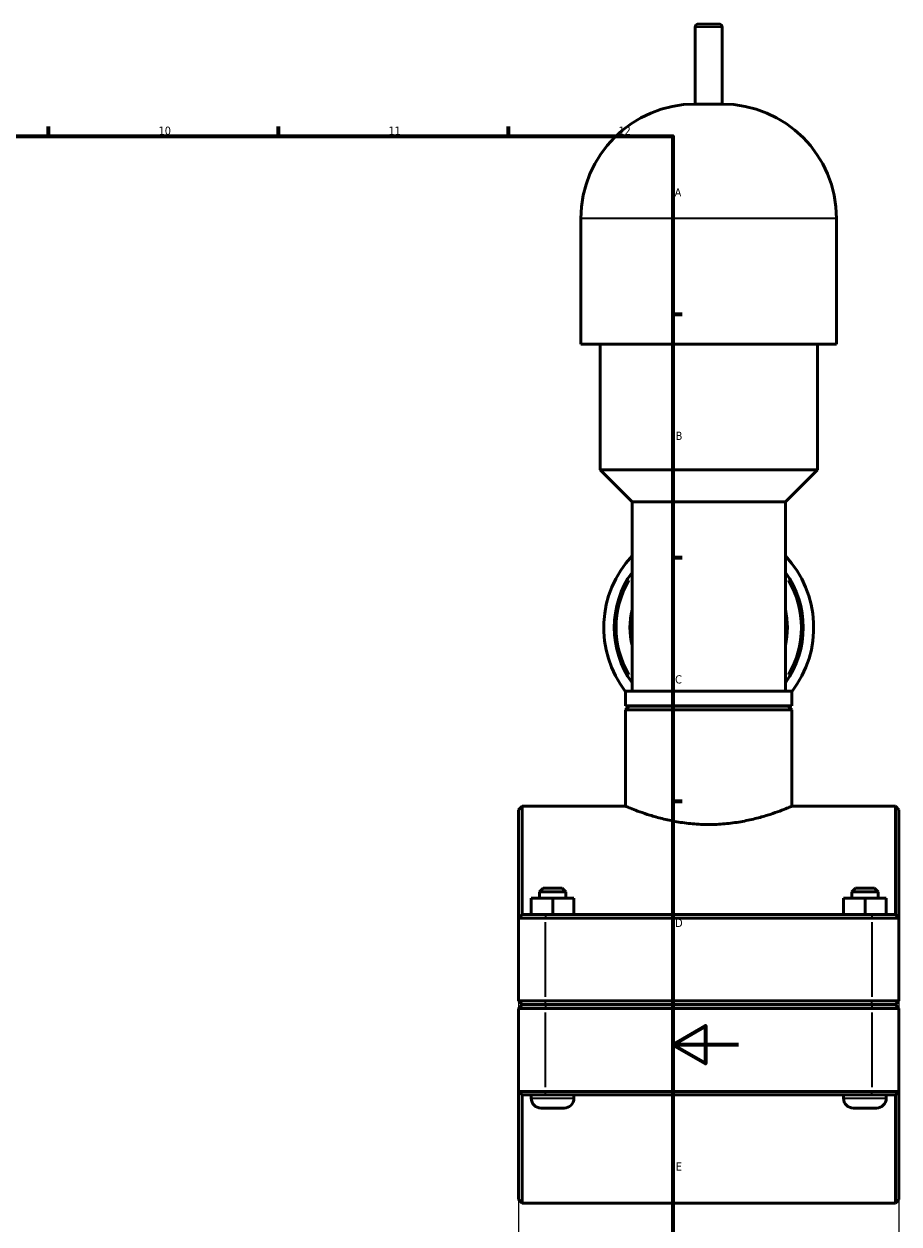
# Model space of a CAD drawing. Header units: millimetres. Extents: x 0 to 1025, y -26 to 1487.
# Tile 5 of 8: x 623 to 890, y 242 to 608. Entities that reach past the tile are written whole.
import ezdxf

# ---------------------------------------------------------------- set-up
doc = ezdxf.new("R2010")
doc.units = ezdxf.units.MM
for name, color, linetype, lineweight in [('Border (ISO)', 7, 'Continuous', 70), ('Dimension (ISO)', 7, 'Continuous', 25), ('Visible (ISO)', 7, 'Continuous', 50), ('Visible Narrow (ISO)', 7, 'Continuous', 35)]:
    doc.layers.add(name, color=color, linetype=linetype, lineweight=lineweight)
doc.styles.add('Note Text (ISO)', font='tahoma.ttf')
doc.dimstyles.new('Default (ISO)', dxfattribs={"dimtxt": 2.5, "dimasz": 2.5, "dimexe": 3.175, "dimexo": 0, "dimgap": 0.762, "dimtad": 1, "dimrnd": 1e-08, "dimzin": 0, "dimtxsty": 'Note Text (ISO)', "dimcen": 0.09, "dimdle": 10, "dimclrd": 256, "dimclre": 256, "dimclrt": 256, "dimazin": 0, "dimtfac": 1.40208, "dimtmove": 0, "dimatfit": 3, "dimfxl": 1, "dimtolj": 1, "dimtzin": 0, "dimlwd": -1, "dimlwe": -1, "dimarcsym": 0})

# ---------------------------------------------------------------- blocks, each defined once
blk = doc.blocks.new('Borders Default Border')
at = {"layer": 'Border (ISO)'}
for p, q in [((630.75, 574), (630.75, 576.9)), ((700.83, 574), (700.83, 576.9)), ((770.92, 574), (770.92, 576.9)), ((821, 519.75), (823.9, 519.75)), ((821, 445.5), (823.9, 445.5)), ((821, 371.25), (823.9, 371.25))]:
    blk.add_line(p, q, dxfattribs=at)
at = {"layer": 'Border (ISO)', "flags": 128}
for points in [[(20, 20), (20, 574), (821, 574), (821, 20), (20, 20)], [(841, 297), (821, 297), (831, 302.77), (831, 291.23), (821, 297)]]:
    blk.add_lwpolyline(points, dxfattribs=at)
at = {"layer": 'Border (ISO)', "color": 232, "true_color": 0xca0064, "char_height": 2.5, "attachment_point": 7, "style": 'Note Text (ISO)'}
for s, insert in [('10', (664.29, 574.35)), ('11', (734.37, 574.4)), ('12', (804.46, 574.4)), ('A', (821.59, 555.62)), ('B', (821.89, 481.38)), ('C', (821.73, 407.08)), ('D', (821.73, 332.88)), ('E', (821.94, 258.63))]:
    blk.add_mtext(s, dxfattribs=dict(at, insert=insert))
blk = doc.blocks.new('*D14')
at = {"layer": 'Defpoints', "color": 0, "transparency": 16777216}
for p in [(773.96, 310.33), (889.96, 310.33), (773.96, 184.48)]:
    blk.add_point(p, dxfattribs=at)
at = {"layer": 'Dimension (ISO)', "transparency": 16777216}
for p, q in [((773.96, 310.33), (773.96, 181.31)), ((889.96, 310.33), (889.96, 181.31)), ((887.46, 184.48), (776.46, 184.48))]:
    blk.add_line(p, q, dxfattribs=at)
for points in [[(776.46, 184.9), (776.46, 184.07), (773.96, 184.48)], [(887.46, 184.9), (887.46, 184.07), (889.96, 184.48)]]:
    blk.add_solid(points, dxfattribs=at)
at = {"layer": 'Dimension (ISO)', "color": 232, "true_color": 0xca0064, "transparency": 16777216, "insert": (808.01, 188.42), "char_height": 2.5, "attachment_point": 1, "style": 'Note Text (ISO)'}
blk.add_mtext('\\A1;116,00', dxfattribs=at)

msp = doc.modelspace()

# ---------------------------------------------------------------- linework, layer by layer
at = {"layer": 'Visible (ISO)'}
for p, q in [((828.869, 608.177), (835.059, 608.177)), ((827.869, 583.777), (827.869, 607.177)), ((836.059, 583.777), (836.059, 607.177)), ((836.059, 583.777), (827.869, 583.777)), ((793.012, 510.577), (793.012, 548.92)), ((870.916, 510.577), (870.916, 548.92)), ((870.916, 510.577), (793.012, 510.577)), ((798.855, 472.235), (798.855, 510.577)), ((865.073, 472.235), (865.073, 510.577)), ((865.073, 472.235), (798.855, 472.235)), ((808.593, 462.497), (798.855, 472.235)), ((855.335, 462.497), (865.073, 472.235)), ((855.335, 462.497), (808.593, 462.497)), ((808.593, 404.777), (808.593, 462.497)), ((855.335, 404.777), (855.335, 462.497)), ((857.283, 404.777), (806.645, 404.777)), ((806.645, 400.277), (806.645, 404.777)), ((857.283, 400.277), (857.283, 404.777)), ((857.283, 400.277), (806.645, 400.277)), ((807.745, 400.177), (806.645, 399.077)), ((806.645, 369.677), (806.645, 399.077)), ((857.283, 399.077), (806.645, 399.077)), ((807.745, 400.177), (856.183, 400.177)), ((812.488, 400.177), (812.488, 400.277)), ((851.44, 400.177), (851.44, 400.277)), ((856.183, 400.177), (857.283, 399.077)), ((857.283, 369.677), (857.283, 399.077)), ((773.964, 368.577), (775.064, 369.677)), ((775.064, 369.677), (775.064, 336.677)), ((775.064, 369.677), (806.645, 369.677)), ((857.283, 369.677), (888.864, 369.677)), ((888.864, 336.677), (888.864, 369.677)), ((889.964, 368.577), (888.864, 369.677)), ((773.964, 335.577), (773.964, 368.577)), ((889.964, 368.577), (889.964, 335.577)), ((781.464, 344.677), (780.364, 343.577)), ((781.464, 344.677), (787.264, 344.677)), ((787.264, 344.677), (788.364, 343.577)), ((876.664, 344.677), (875.564, 343.577)), ((876.664, 344.677), (882.464, 344.677)), ((882.464, 344.677), (883.564, 343.577)), ((777.844, 341.677), (777.884, 341.677)), ((777.844, 336.677), (777.844, 341.677)), ((777.884, 341.677), (784.404, 341.677)), ((777.884, 336.677), (777.884, 341.677)), ((788.364, 343.577), (780.364, 343.577)), ((780.364, 341.677), (780.364, 343.577)), ((784.404, 341.677), (790.884, 341.677)), ((784.404, 336.677), (784.404, 341.677)), ((788.364, 341.677), (788.364, 343.577)), ((790.884, 336.677), (790.884, 341.677)), ((873.044, 341.677), (873.084, 341.677)), ((873.044, 336.677), (873.044, 341.677)), ((873.084, 341.677), (879.604, 341.677)), ((873.084, 336.677), (873.084, 341.677)), ((883.564, 343.577), (875.564, 343.577)), ((875.564, 341.677), (875.564, 343.577)), ((879.604, 341.677), (886.084, 341.677)), ((879.604, 336.677), (879.604, 341.677)), ((883.564, 341.677), (883.564, 343.577)), ((886.084, 336.677), (886.084, 341.677)), ((775.064, 336.677), (773.964, 335.577)), ((775.064, 336.677), (782.214, 336.677)), ((881.714, 336.677), (782.214, 336.677)), ((881.714, 336.677), (888.864, 336.677)), ((888.864, 336.677), (889.964, 335.577)), ((782.214, 335.577), (773.964, 335.577)), ((773.964, 335.577), (773.964, 310.327)), ((782.214, 335.577), (881.714, 335.577)), ((889.964, 335.577), (881.714, 335.577)), ((889.964, 310.327), (889.964, 335.577)), ((775.064, 309.227), (773.964, 310.327)), ((773.964, 310.327), (782.214, 310.327)), ((775.064, 309.127), (773.964, 308.027)), ((782.214, 308.027), (773.964, 308.027)), ((773.964, 308.027), (773.964, 282.777)), ((782.214, 309.227), (775.064, 309.227)), ((775.064, 309.127), (782.214, 309.127)), ((777.864, 309.127), (777.864, 309.227)), ((881.714, 310.327), (782.214, 310.327)), ((782.214, 309.227), (881.714, 309.227)), ((881.714, 309.127), (782.214, 309.127)), ((782.214, 308.027), (881.714, 308.027)), ((790.864, 309.127), (790.864, 309.227)), ((873.064, 309.127), (873.064, 309.227)), ((881.714, 310.327), (889.964, 310.327)), ((888.864, 309.227), (881.714, 309.227)), ((881.714, 309.127), (888.864, 309.127)), ((889.964, 308.027), (881.714, 308.027)), ((886.064, 309.127), (886.064, 309.227)), ((888.864, 309.227), (889.964, 310.327)), ((888.864, 309.127), (889.964, 308.027)), ((889.964, 282.777), (889.964, 308.027)), ((773.964, 249.777), (773.964, 282.777)), ((773.964, 282.777), (782.214, 282.777)), ((775.064, 281.677), (773.964, 282.777)), ((881.714, 282.777), (782.214, 282.777)), ((881.714, 282.777), (889.964, 282.777)), ((888.864, 281.677), (889.964, 282.777)), ((889.964, 282.777), (889.964, 249.777)), ((775.064, 281.677), (775.064, 248.677)), ((782.214, 281.677), (775.064, 281.677)), ((777.864, 280.677), (777.864, 281.677)), ((782.214, 281.677), (881.714, 281.677)), ((790.864, 280.677), (790.864, 281.677)), ((873.064, 280.677), (873.064, 281.677)), ((888.864, 281.677), (881.714, 281.677)), ((886.064, 280.677), (886.064, 281.677)), ((888.864, 248.677), (888.864, 281.677)), ((787.864, 277.677), (780.864, 277.677)), ((883.064, 277.677), (876.064, 277.677)), ((773.964, 249.777), (775.064, 248.677)), ((889.964, 249.777), (888.864, 248.677)), ((775.064, 248.677), (888.864, 248.677))]:
    msp.add_line(p, q, dxfattribs=at)
for centre, radius, start, end in [((828.869, 607.177), 1, 90, 180), ((835.059, 607.177), 1, 0, 90), ((827.869, 548.92), 34.857, 90, 180), ((836.059, 548.92), 34.857, 0, 90), ((831.964, 424.177), 32, 136.91574, 217.70103), ((831.964, 424.177), 32, 322.29897, 43.08426), ((831.964, 424.177), 28.8, 144.24275, 215.75725), ((831.964, 424.177), 28.8, 324.24275, 35.75725), ((831.964, 424.177), 24, 166.85559, 193.14441), ((831.964, 424.177), 24, 346.85559, 13.14441), ((831.964, 424.177), 32, 228.3204, 228.59038), ((831.964, 424.177), 32, 311.40962, 311.6796), ((780.864, 280.677), 3, 180, 270), ((787.864, 280.677), 3, 270, 0), ((876.064, 280.677), 3, 180, 270), ((883.064, 280.677), 3, 270, 0)]:
    msp.add_arc(centre, radius, start, end, dxfattribs=at)
for points, knots in [([(806.645, 369.677), (806.645, 369.677), (806.801, 369.611), (807.452, 369.344), (807.946, 369.142), (809.244, 368.634), (810.049, 368.327), (811.901, 367.666), (812.948, 367.312), (815.174, 366.623), (816.433, 366.262), (819.177, 365.577), (820.664, 365.254), (823.776, 364.71), (825.404, 364.491), (828.692, 364.198), (830.351, 364.125), (831.964, 364.125)], [11.6016077, 11.6016077, 11.6016077, 11.6016077, 12.0847101, 12.0847101, 12.5678126, 12.5678126, 13.050915, 13.050915, 13.5340174, 13.5340174, 14.0177156, 14.0177156, 14.5014139, 14.5014139, 14.9851121, 14.9851121, 15.4688103, 15.4688103, 15.4688103, 15.4688103]), ([(831.964, 364.125), (833.576, 364.125), (835.236, 364.198), (838.524, 364.491), (840.152, 364.71), (843.264, 365.254), (844.75, 365.577), (847.495, 366.262), (848.753, 366.623), (850.979, 367.312), (852.026, 367.666), (853.878, 368.327), (854.683, 368.634), (855.982, 369.142), (856.476, 369.344), (857.126, 369.611), (857.283, 369.677), (857.283, 369.677)], [0, 0, 0, 0, 0.4836982, 0.4836982, 0.9673964, 0.9673964, 1.4510946, 1.4510946, 1.9347928, 1.9347928, 2.4178953, 2.4178953, 2.9009977, 2.9009977, 3.3841001, 3.3841001, 3.8672026, 3.8672026, 3.8672026, 3.8672026])]:
    msp.add_open_spline(points, degree=3, knots=knots, dxfattribs=at)
at = {"layer": 'Visible Narrow (ISO)'}
for p, q in [((836.008, 607.177), (827.919, 607.177)), ((870.436, 548.92), (793.491, 548.92)), ((782.214, 336.622), (782.214, 335.632)), ((881.714, 336.622), (881.714, 335.632)), ((782.214, 311.59), (782.214, 334.315)), ((881.714, 334.315), (881.714, 311.59)), ((782.214, 309.282), (782.214, 310.272)), ((782.214, 309.072), (782.214, 308.082)), ((881.714, 309.282), (881.714, 310.272)), ((881.714, 309.072), (881.714, 308.082)), ((782.214, 284.04), (782.214, 306.765)), ((881.714, 306.765), (881.714, 284.04)), ((782.214, 281.732), (782.214, 282.722)), ((881.714, 281.732), (881.714, 282.722)), ((777.944, 280.677), (790.784, 280.677)), ((873.144, 280.677), (885.984, 280.677))]:
    msp.add_line(p, q, dxfattribs=at)
for start, end in [(149.48361, 210.51639), (329.48361, 30.51639)]:
    msp.add_arc((831.964, 424.177), 28.16, start, end, dxfattribs=at)

# ---------------------------------------------------------------- block references
msp.add_blockref('Borders Default Border', (0, 0))

# ---------------------------------------------------------------- dimensions: what is measured, and where the dimension line sits
at = {"layer": 'Dimension (ISO)'}
dim = msp.add_linear_dim(base=(773.964, 184.482), p1=(889.964, 310.327), p2=(773.964, 310.327), dimstyle='Default (ISO)', override={"dimdec": 2, "dimtp": 0, "dimtm": 0, "dimtdec": 2, "dimtofl": 0, "dimatfit": 1}, dxfattribs=at)
dim.commit()
dim.dimension.update_dxf_attribs({"geometry": '*D14', "text_midpoint": (812.964, 184.482), "dimtype": 160})

doc.saveas('drawing.dxf')
